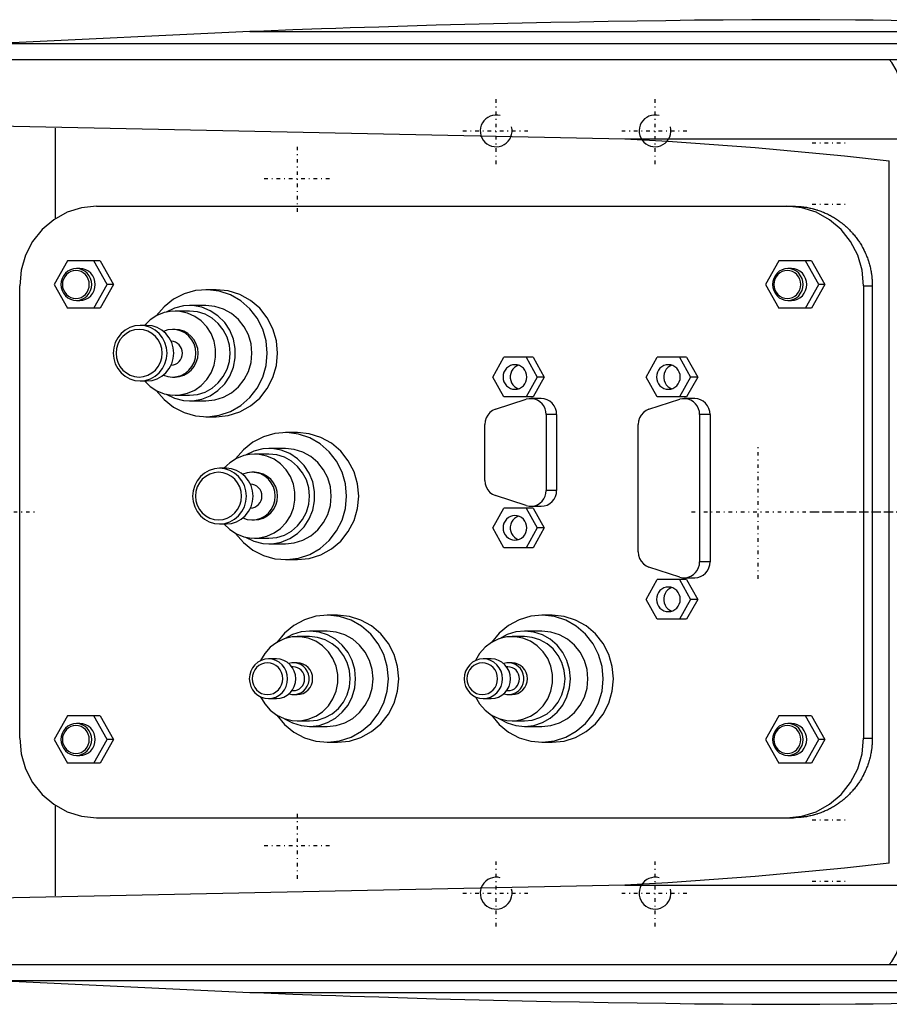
# Model space of a CAD drawing. Extents: x -702 to 139, y -105 to 105.
# Tile 2 of 4: x -560 to -451, y -62 to 62. Entities that reach past the tile are written whole.
import ezdxf

# ---------------------------------------------------------------- set-up
doc = ezdxf.new("R2010")
doc.units = 0
doc.linetypes.add('CENTER', pattern=[1.5, 0.45, -0.5, 0.05, -0.5])
for name, color, linetype in [('AM_0', 7, 'CONTINUOUS'), ('AM_10', 7, 'CONTINUOUS'), ('AM_7', 7, 'CENTER')]:
    doc.layers.add(name, color=color, linetype=linetype)

msp = doc.modelspace()

# ---------------------------------------------------------------- linework, layer by layer
at = {"layer": 'AM_0', "color": 7, "linetype": 'CONTINUOUS'}
for p, q in [((-531.04, 60.5), (-562.76, 59)), ((-531.04, 60.5), (-385.14, 60.5)), ((-562.76, 59), (-352.3, 59)), ((-594.4, 57), (-342.93, 57)), ((-598.5, 49.39), (-483.81, 47)), ((-555.5, 36.95), (-555.5, 48.32)), ((-483.81, 47), (-446.87, 47)), ((-450.5, -44.22), (-450.5, 44.22)), ((-550.34, 38.5), (-462.55, 38.5)), ((-554, 31.65), (-555.67, 28.65)), ((-549.88, 31.65), (-554, 31.65)), ((-548.98, 28.65), (-550.65, 31.65)), ((-549.88, 31.65), (-548.2, 28.65)), ((-464.41, 31.65), (-466.08, 28.65)), ((-460.29, 31.65), (-464.41, 31.65)), ((-459.39, 28.65), (-461.06, 31.65)), ((-460.29, 31.65), (-458.61, 28.65)), ((-552.41, 30.65), (-552.86, 30.65)), ((-462.82, 30.65), (-463.27, 30.65)), ((-555.67, 28.65), (-554, 25.65)), ((-550.65, 25.65), (-548.98, 28.65)), ((-548.2, 28.65), (-549.88, 25.65)), ((-548.2, 28.65), (-548.98, 28.65)), ((-466.08, 28.65), (-464.41, 25.65)), ((-461.06, 25.65), (-459.39, 28.65)), ((-458.61, 28.65), (-460.29, 25.65)), ((-458.61, 28.65), (-459.39, 28.65)), ((-560, -28.5), (-560, 28.5)), ((-535.25, 28), (-536.55, 28)), ((-453.75, 28.5), (-452.64, 28.5)), ((-453.75, 28.5), (-453.75, -28.5)), ((-452.64, 28.5), (-452.64, -28.5)), ((-552.86, 26.65), (-552.41, 26.65)), ((-463.27, 26.65), (-462.82, 26.65)), ((-549.88, 25.65), (-554, 25.65)), ((-538.62, 25.3), (-540.44, 25.3)), ((-536.55, 26), (-538.62, 26)), ((-460.29, 25.65), (-464.41, 25.65)), ((-543.98, 23.5), (-544.84, 23.5)), ((-540.44, 23), (-540.72, 23)), ((-500.43, 17), (-499.03, 19.5)), ((-495.34, 19.5), (-499.03, 19.5)), ((-496.24, 19.5), (-494.85, 17)), ((-495.34, 19.5), (-493.94, 17)), ((-481.11, 17), (-479.71, 19.5)), ((-476.02, 19.5), (-479.71, 19.5)), ((-476.93, 19.5), (-475.53, 17)), ((-476.02, 19.5), (-474.62, 17)), ((-544.84, 16.5), (-543.98, 16.5)), ((-540.72, 17), (-540.44, 17)), ((-499.03, 14.5), (-500.43, 17)), ((-494.85, 17), (-496.24, 14.5)), ((-493.94, 17), (-495.34, 14.5)), ((-493.94, 17), (-494.85, 17)), ((-479.71, 14.5), (-481.11, 17)), ((-475.53, 17), (-476.93, 14.5)), ((-474.62, 17), (-476.02, 14.5)), ((-474.62, 17), (-475.53, 17)), ((-540.44, 14.7), (-538.62, 14.7)), ((-538.62, 14), (-536.55, 14)), ((-500.08, 12.94), (-496.21, 14.19)), ((-495.34, 14.5), (-499.03, 14.5)), ((-494.32, 14.28), (-495.64, 14.28)), ((-480.76, 12.94), (-476.89, 14.19)), ((-476.02, 14.5), (-479.71, 14.5)), ((-475, 14.28), (-476.32, 14.28)), ((-536.55, 12), (-535.25, 12)), ((-493.71, 12.28), (-493.71, 2.72)), ((-492.39, 12.28), (-493.71, 12.28)), ((-492.39, 12.28), (-492.39, 2.72)), ((-474.39, 12.28), (-474.39, -6.28)), ((-473.07, 12.28), (-474.39, 12.28)), ((-473.07, 12.28), (-473.07, -6.28)), ((-525.04, 10), (-526.55, 10)), ((-501.43, 3.97), (-501.43, 11.03)), ((-482.11, -5.03), (-482.11, 11.03)), ((-526.55, 8), (-528.62, 8)), ((-528.62, 7.3), (-530.44, 7.3)), ((-533.98, 5.5), (-534.84, 5.5)), ((-530.44, 5), (-530.72, 5)), ((-492.39, 2.72), (-493.71, 2.72)), ((-496.21, 0.81), (-500.08, 2.06)), ((-500.43, -2), (-499.03, 0.5)), ((-495.34, 0.5), (-499.03, 0.5)), ((-496.24, 0.5), (-494.85, -2)), ((-495.64, 0.72), (-494.32, 0.72)), ((-495.34, 0.5), (-493.94, -2)), ((-530.72, -1), (-530.44, -1)), ((-534.84, -1.5), (-533.98, -1.5)), ((-499.03, -4.5), (-500.43, -2)), ((-494.85, -2), (-496.24, -4.5)), ((-493.94, -2), (-495.34, -4.5)), ((-493.94, -2), (-494.85, -2)), ((-530.44, -3.3), (-528.62, -3.3)), ((-528.62, -4), (-526.55, -4)), ((-495.34, -4.5), (-499.03, -4.5)), ((-526.55, -6), (-525.04, -6)), ((-476.89, -8.19), (-480.76, -6.94)), ((-473.07, -6.28), (-474.39, -6.28)), ((-481.11, -11), (-479.71, -8.5)), ((-476.02, -8.5), (-479.71, -8.5)), ((-476.93, -8.5), (-475.53, -11)), ((-476.32, -8.28), (-475, -8.28)), ((-476.02, -8.5), (-474.62, -11)), ((-479.71, -13.5), (-481.11, -11)), ((-475.53, -11), (-476.93, -13.5)), ((-474.62, -11), (-476.02, -13.5)), ((-474.62, -11), (-475.53, -11)), ((-520, -13), (-521.29, -13)), ((-492.95, -13), (-494.25, -13)), ((-476.02, -13.5), (-479.71, -13.5)), ((-523.49, -15.7), (-525.05, -15.7)), ((-521.29, -15), (-523.49, -15)), ((-496.45, -15.7), (-498, -15.7)), ((-494.25, -15), (-496.45, -15)), ((-527.66, -18.5), (-528.67, -18.5)), ((-500.62, -18.5), (-501.62, -18.5)), ((-525.56, -19.5), (-525.73, -19.5)), ((-525.05, -19), (-525.49, -19)), ((-498.52, -19.5), (-498.68, -19.5)), ((-498, -19), (-498.44, -19)), ((-528.67, -23.5), (-527.66, -23.5)), ((-525.73, -22.5), (-525.56, -22.5)), ((-525.49, -23), (-525.05, -23)), ((-501.62, -23.5), (-500.62, -23.5)), ((-498.68, -22.5), (-498.52, -22.5)), ((-498.44, -23), (-498, -23)), ((-554, -25.65), (-555.67, -28.65)), ((-549.88, -25.65), (-554, -25.65)), ((-548.98, -28.65), (-550.65, -25.65)), ((-549.88, -25.65), (-548.2, -28.65)), ((-464.41, -25.65), (-466.08, -28.65)), ((-460.29, -25.65), (-464.41, -25.65)), ((-459.39, -28.65), (-461.06, -25.65)), ((-460.29, -25.65), (-458.61, -28.65)), ((-552.41, -26.65), (-552.86, -26.65)), ((-525.05, -26.3), (-523.49, -26.3)), ((-523.49, -27), (-521.29, -27)), ((-498, -26.3), (-496.45, -26.3)), ((-496.45, -27), (-494.25, -27)), ((-462.82, -26.65), (-463.27, -26.65)), ((-453.75, -28.5), (-452.64, -28.5)), ((-555.67, -28.65), (-554, -31.65)), ((-550.65, -31.65), (-548.98, -28.65)), ((-548.2, -28.65), (-549.88, -31.65)), ((-548.2, -28.65), (-548.98, -28.65)), ((-521.29, -29), (-520, -29)), ((-494.25, -29), (-492.95, -29)), ((-466.08, -28.65), (-464.41, -31.65)), ((-461.06, -31.65), (-459.39, -28.65)), ((-458.61, -28.65), (-460.29, -31.65)), ((-458.61, -28.65), (-459.39, -28.65)), ((-552.86, -30.65), (-552.41, -30.65)), ((-463.27, -30.65), (-462.82, -30.65)), ((-549.88, -31.65), (-554, -31.65)), ((-460.29, -31.65), (-464.41, -31.65)), ((-555.5, -48.32), (-555.5, -36.95)), ((-550.34, -38.5), (-462.55, -38.5)), ((-483.81, -47), (-598.5, -49.39)), ((-483.81, -47), (-446.87, -47)), ((-594.4, -57), (-342.93, -57)), ((-562.76, -59), (-352.3, -59)), ((-562.76, -59), (-531.04, -60.5)), ((-531.04, -60.5), (-385.14, -60.5))]:
    msp.add_line(p, q, dxfattribs=at)
for points in [[(-550.34, 38.5), (-552.23, 38.31), (-554.04, 37.74), (-555.71, 36.81), (-557.17, 35.57), (-558.37, 34.06), (-559.26, 32.33), (-559.81, 30.45), (-560, 28.5)], [(-453.75, 28.5), (-453.93, 30.45), (-454.48, 32.33), (-455.38, 34.06), (-456.58, 35.57), (-458.04, 36.81), (-459.71, 37.74), (-461.52, 38.31), (-463.41, 38.5)], [(-552.41, 26.65), (-552.03, 26.69), (-551.67, 26.8), (-551.34, 26.99), (-551.04, 27.24), (-550.8, 27.54), (-550.63, 27.88), (-550.52, 28.26), (-550.48, 28.65), (-550.52, 29.04), (-550.63, 29.42), (-550.8, 29.76), (-551.04, 30.06), (-551.34, 30.31), (-551.67, 30.5), (-552.03, 30.61), (-552.41, 30.65)], [(-462.82, 26.65), (-462.44, 26.69), (-462.08, 26.8), (-461.75, 26.99), (-461.45, 27.24), (-461.21, 27.54), (-461.04, 27.88), (-460.93, 28.26), (-460.89, 28.65), (-460.93, 29.04), (-461.04, 29.42), (-461.21, 29.76), (-461.45, 30.06), (-461.75, 30.31), (-462.08, 30.5), (-462.44, 30.61), (-462.82, 30.65)], [(-542.81, 15.3), (-541.82, 14.15), (-540.64, 13.21), (-539.3, 12.52), (-537.86, 12.12), (-536.37, 12), (-534.89, 12.19), (-533.47, 12.66), (-532.17, 13.41), (-531.02, 14.41), (-530.09, 15.61), (-529.4, 16.98), (-528.97, 18.46), (-528.83, 20), (-528.97, 21.54), (-529.4, 23.02), (-530.09, 24.39), (-531.02, 25.59), (-532.17, 26.59), (-533.47, 27.34), (-534.89, 27.81), (-536.37, 28), (-537.86, 27.88), (-539.3, 27.48), (-540.64, 26.79), (-541.82, 25.85), (-542.81, 24.7)], [(-535.25, 12), (-533.74, 12.15), (-532.29, 12.61), (-530.95, 13.35), (-529.78, 14.34), (-528.82, 15.56), (-528.11, 16.94), (-527.67, 18.44), (-527.52, 20), (-527.67, 21.56), (-528.11, 23.06), (-528.82, 24.44), (-529.78, 25.66), (-530.95, 26.65), (-532.29, 27.39), (-533.74, 27.85), (-535.25, 28)], [(-544.28, 16.5), (-543.56, 15.8), (-542.72, 15.26), (-541.79, 14.89), (-540.82, 14.71), (-539.83, 14.74), (-538.86, 14.96), (-537.95, 15.36), (-537.14, 15.94), (-536.45, 16.68), (-535.9, 17.53), (-535.53, 18.48), (-535.34, 19.49), (-535.34, 20.51), (-535.53, 21.52), (-535.9, 22.47), (-536.45, 23.32), (-537.14, 24.06), (-537.95, 24.64), (-538.86, 25.04), (-539.83, 25.26), (-540.82, 25.29), (-541.79, 25.11), (-542.72, 24.74), (-543.56, 24.2), (-544.28, 23.5)], [(-541.57, 14.83), (-540.51, 14.33), (-539.39, 14.05), (-538.23, 14.01), (-537.08, 14.22), (-536, 14.65), (-535.03, 15.29), (-534.19, 16.13), (-533.54, 17.12), (-533.09, 18.22), (-532.86, 19.4), (-532.86, 20.6), (-533.09, 21.78), (-533.54, 22.88), (-534.19, 23.87), (-535.03, 24.71), (-536, 25.35), (-537.08, 25.78), (-538.23, 25.99), (-539.39, 25.95), (-540.51, 25.67), (-541.57, 25.17)], [(-538.62, 14.7), (-537.62, 14.8), (-536.66, 15.1), (-535.78, 15.59), (-535, 16.25), (-534.37, 17.06), (-533.89, 17.97), (-533.6, 18.97), (-533.5, 20), (-533.6, 21.03), (-533.89, 22.03), (-534.37, 22.94), (-535, 23.75), (-535.78, 24.41), (-536.66, 24.9), (-537.62, 25.2), (-538.62, 25.3)], [(-536.55, 14), (-535.42, 14.12), (-534.34, 14.46), (-533.33, 15.01), (-532.45, 15.76), (-531.73, 16.67), (-531.2, 17.7), (-530.87, 18.83), (-530.76, 20), (-530.87, 21.17), (-531.2, 22.3), (-531.73, 23.33), (-532.45, 24.24), (-533.33, 24.99), (-534.34, 25.54), (-535.42, 25.88), (-536.55, 26)], [(-543.98, 16.5), (-543.32, 16.57), (-542.69, 16.77), (-542.1, 17.09), (-541.59, 17.53), (-541.17, 18.06), (-540.86, 18.66), (-540.67, 19.32), (-540.6, 20), (-540.67, 20.68), (-540.86, 21.34), (-541.17, 21.94), (-541.59, 22.47), (-542.1, 22.91), (-542.69, 23.23), (-543.32, 23.43), (-543.98, 23.5)], [(-541.89, 17.25), (-541.34, 17.07), (-540.77, 17), (-540.2, 17.05), (-539.65, 17.21), (-539.14, 17.49), (-538.69, 17.86), (-538.32, 18.32), (-538.05, 18.84), (-537.88, 19.41), (-537.82, 20), (-537.88, 20.59), (-538.05, 21.16), (-538.32, 21.68), (-538.69, 22.14), (-539.14, 22.51), (-539.65, 22.79), (-540.2, 22.95), (-540.77, 23), (-541.34, 22.93), (-541.89, 22.75)], [(-540.44, 17), (-539.87, 17.06), (-539.33, 17.23), (-538.83, 17.51), (-538.39, 17.88), (-538.03, 18.33), (-537.76, 18.85), (-537.59, 19.41), (-537.54, 20), (-537.59, 20.59), (-537.76, 21.15), (-538.03, 21.67), (-538.39, 22.12), (-538.83, 22.49), (-539.33, 22.77), (-539.87, 22.94), (-540.44, 23)], [(-540.93, 18.5), (-540.65, 18.53), (-540.38, 18.62), (-540.13, 18.76), (-539.92, 18.95), (-539.74, 19.18), (-539.61, 19.43), (-539.53, 19.71), (-539.5, 20), (-539.53, 20.29), (-539.61, 20.57), (-539.74, 20.82), (-539.92, 21.05), (-540.13, 21.24), (-540.38, 21.38), (-540.65, 21.47), (-540.93, 21.5)], [(-497.18, 18.48), (-497.45, 18.36), (-497.69, 18.19), (-497.9, 17.98), (-498.06, 17.72), (-498.17, 17.45), (-498.22, 17.15), (-498.22, 16.85), (-498.17, 16.55), (-498.06, 16.28), (-497.9, 16.02), (-497.69, 15.81), (-497.45, 15.64), (-497.18, 15.52)], [(-477.87, 18.48), (-478.13, 18.36), (-478.37, 18.19), (-478.58, 17.98), (-478.74, 17.72), (-478.85, 17.45), (-478.9, 17.15), (-478.9, 16.85), (-478.85, 16.55), (-478.74, 16.28), (-478.58, 16.02), (-478.37, 15.81), (-478.13, 15.64), (-477.87, 15.52)], [(-493.71, 12.28), (-493.74, 12.65), (-493.84, 13.01), (-494, 13.35), (-494.22, 13.64), (-494.49, 13.89), (-494.8, 14.08), (-495.14, 14.21), (-495.5, 14.27), (-495.86, 14.27), (-496.21, 14.19)], [(-492.39, 12.28), (-492.42, 12.67), (-492.53, 13.04), (-492.71, 13.39), (-492.95, 13.69), (-493.24, 13.94), (-493.58, 14.13), (-493.94, 14.24), (-494.32, 14.28)], [(-474.39, 12.28), (-474.42, 12.65), (-474.52, 13.01), (-474.68, 13.35), (-474.9, 13.64), (-475.17, 13.89), (-475.48, 14.08), (-475.82, 14.21), (-476.18, 14.27), (-476.54, 14.27), (-476.89, 14.19)], [(-473.07, 12.28), (-473.1, 12.67), (-473.21, 13.04), (-473.39, 13.39), (-473.63, 13.69), (-473.93, 13.94), (-474.26, 14.13), (-474.62, 14.24), (-475, 14.28)], [(-500.08, 12.94), (-500.45, 12.77), (-500.78, 12.53), (-501.06, 12.21), (-501.26, 11.85), (-501.39, 11.45), (-501.43, 11.03)], [(-480.76, 12.94), (-481.13, 12.77), (-481.46, 12.53), (-481.74, 12.21), (-481.94, 11.85), (-482.07, 11.45), (-482.11, 11.03)], [(-532.81, -2.7), (-531.82, -3.85), (-530.64, -4.79), (-529.3, -5.48), (-527.86, -5.88), (-526.37, -6), (-524.89, -5.81), (-523.47, -5.34), (-522.17, -4.59), (-521.02, -3.59), (-520.09, -2.39), (-519.4, -1.02), (-518.97, 0.46), (-518.83, 2), (-518.97, 3.54), (-519.4, 5.02), (-520.09, 6.39), (-521.02, 7.59), (-522.17, 8.59), (-523.47, 9.34), (-524.89, 9.81), (-526.37, 10), (-527.86, 9.88), (-529.3, 9.48), (-530.64, 8.79), (-531.82, 7.85), (-532.81, 6.7)], [(-525.04, -6), (-523.53, -5.85), (-522.08, -5.39), (-520.75, -4.65), (-519.58, -3.66), (-518.62, -2.44), (-517.9, -1.06), (-517.46, 0.44), (-517.31, 2), (-517.46, 3.56), (-517.9, 5.06), (-518.62, 6.44), (-519.58, 7.66), (-520.75, 8.65), (-522.08, 9.39), (-523.53, 9.85), (-525.04, 10)], [(-531.57, -3.17), (-530.51, -3.67), (-529.39, -3.95), (-528.23, -3.99), (-527.08, -3.78), (-526, -3.35), (-525.03, -2.71), (-524.19, -1.87), (-523.54, -0.88), (-523.09, 0.22), (-522.86, 1.4), (-522.86, 2.6), (-523.09, 3.78), (-523.54, 4.88), (-524.19, 5.87), (-525.03, 6.71), (-526, 7.35), (-527.08, 7.78), (-528.23, 7.99), (-529.39, 7.95), (-530.51, 7.67), (-531.57, 7.17)], [(-526.55, -4), (-525.42, -3.88), (-524.34, -3.54), (-523.33, -2.99), (-522.45, -2.24), (-521.73, -1.33), (-521.2, -0.3), (-520.87, 0.83), (-520.76, 2), (-520.87, 3.17), (-521.2, 4.3), (-521.73, 5.33), (-522.45, 6.24), (-523.33, 6.99), (-524.34, 7.54), (-525.42, 7.88), (-526.55, 8)], [(-534.28, -1.5), (-533.56, -2.2), (-532.72, -2.74), (-531.79, -3.11), (-530.82, -3.29), (-529.83, -3.26), (-528.86, -3.04), (-527.95, -2.64), (-527.14, -2.06), (-526.45, -1.32), (-525.9, -0.47), (-525.53, 0.48), (-525.34, 1.49), (-525.34, 2.51), (-525.53, 3.52), (-525.9, 4.47), (-526.45, 5.32), (-527.14, 6.06), (-527.95, 6.64), (-528.86, 7.04), (-529.83, 7.26), (-530.82, 7.29), (-531.79, 7.11), (-532.72, 6.74), (-533.56, 6.2), (-534.28, 5.5)], [(-528.62, -3.3), (-527.62, -3.2), (-526.66, -2.9), (-525.78, -2.41), (-525, -1.75), (-524.37, -0.94), (-523.89, -0.03), (-523.6, 0.97), (-523.5, 2), (-523.6, 3.03), (-523.89, 4.03), (-524.37, 4.94), (-525, 5.75), (-525.78, 6.41), (-526.66, 6.9), (-527.62, 7.2), (-528.62, 7.3)], [(-533.98, -1.5), (-533.32, -1.43), (-532.69, -1.23), (-532.1, -0.91), (-531.59, -0.47), (-531.17, 0.06), (-530.86, 0.66), (-530.67, 1.32), (-530.6, 2), (-530.67, 2.68), (-530.86, 3.34), (-531.17, 3.94), (-531.59, 4.47), (-532.1, 4.91), (-532.69, 5.23), (-533.32, 5.43), (-533.98, 5.5)], [(-531.89, -0.75), (-531.34, -0.93), (-530.77, -1), (-530.2, -0.95), (-529.65, -0.79), (-529.14, -0.51), (-528.69, -0.14), (-528.32, 0.32), (-528.05, 0.84), (-527.88, 1.41), (-527.82, 2), (-527.88, 2.59), (-528.05, 3.16), (-528.32, 3.68), (-528.69, 4.14), (-529.14, 4.51), (-529.65, 4.79), (-530.2, 4.95), (-530.77, 5), (-531.34, 4.93), (-531.89, 4.75)], [(-530.44, -1), (-529.87, -0.94), (-529.33, -0.77), (-528.83, -0.49), (-528.39, -0.12), (-528.03, 0.33), (-527.76, 0.85), (-527.59, 1.41), (-527.54, 2), (-527.59, 2.59), (-527.76, 3.15), (-528.03, 3.67), (-528.39, 4.12), (-528.83, 4.49), (-529.33, 4.77), (-529.87, 4.94), (-530.44, 5)], [(-501.43, 3.97), (-501.39, 3.55), (-501.26, 3.15), (-501.06, 2.79), (-500.78, 2.47), (-500.45, 2.23), (-500.08, 2.06)], [(-530.93, 0.5), (-530.65, 0.53), (-530.38, 0.62), (-530.13, 0.76), (-529.92, 0.95), (-529.74, 1.18), (-529.61, 1.43), (-529.53, 1.71), (-529.5, 2), (-529.53, 2.29), (-529.61, 2.57), (-529.74, 2.82), (-529.92, 3.05), (-530.13, 3.24), (-530.38, 3.38), (-530.65, 3.47), (-530.93, 3.5)], [(-496.21, 0.81), (-495.86, 0.73), (-495.5, 0.73), (-495.14, 0.79), (-494.8, 0.92), (-494.49, 1.11), (-494.22, 1.36), (-494, 1.65), (-493.84, 1.99), (-493.74, 2.35), (-493.71, 2.72)], [(-494.32, 0.72), (-493.94, 0.76), (-493.58, 0.87), (-493.24, 1.06), (-492.95, 1.31), (-492.71, 1.61), (-492.53, 1.96), (-492.42, 2.33), (-492.39, 2.72)], [(-497.18, -0.52), (-497.45, -0.64), (-497.69, -0.81), (-497.9, -1.02), (-498.06, -1.28), (-498.17, -1.55), (-498.22, -1.85), (-498.22, -2.15), (-498.17, -2.45), (-498.06, -2.72), (-497.9, -2.98), (-497.69, -3.19), (-497.45, -3.36), (-497.18, -3.48)], [(-482.11, -5.03), (-482.07, -5.45), (-481.94, -5.85), (-481.74, -6.21), (-481.46, -6.53), (-481.13, -6.77), (-480.76, -6.94)], [(-476.89, -8.19), (-476.54, -8.27), (-476.18, -8.27), (-475.82, -8.21), (-475.48, -8.08), (-475.17, -7.89), (-474.9, -7.64), (-474.68, -7.35), (-474.52, -7.01), (-474.42, -6.65), (-474.39, -6.28)], [(-475, -8.28), (-474.62, -8.24), (-474.26, -8.13), (-473.93, -7.94), (-473.63, -7.69), (-473.39, -7.39), (-473.21, -7.04), (-473.1, -6.67), (-473.07, -6.28)], [(-477.87, -9.52), (-478.13, -9.64), (-478.37, -9.81), (-478.58, -10.02), (-478.74, -10.28), (-478.85, -10.55), (-478.9, -10.85), (-478.9, -11.15), (-478.85, -11.45), (-478.74, -11.72), (-478.58, -11.98), (-478.37, -12.19), (-478.13, -12.36), (-477.87, -12.48)], [(-527.63, -25.57), (-526.66, -26.76), (-525.48, -27.72), (-524.14, -28.44), (-522.7, -28.87), (-521.2, -29), (-519.71, -28.83), (-518.27, -28.36), (-516.95, -27.62), (-515.8, -26.62), (-514.85, -25.41), (-514.15, -24.04), (-513.71, -22.55), (-513.57, -21), (-513.71, -19.45), (-514.15, -17.96), (-514.85, -16.59), (-515.8, -15.38), (-516.95, -14.38), (-518.27, -13.64), (-519.71, -13.17), (-521.2, -13), (-522.7, -13.13), (-524.14, -13.56), (-525.48, -14.28), (-526.66, -15.24), (-527.63, -16.43)], [(-520, -29), (-518.49, -28.85), (-517.04, -28.39), (-515.71, -27.65), (-514.54, -26.66), (-513.57, -25.44), (-512.86, -24.06), (-512.42, -22.56), (-512.27, -21), (-512.42, -19.44), (-512.86, -17.94), (-513.57, -16.56), (-514.54, -15.34), (-515.71, -14.35), (-517.04, -13.61), (-518.49, -13.15), (-520, -13)], [(-500.59, -25.57), (-499.61, -26.76), (-498.43, -27.72), (-497.1, -28.44), (-495.65, -28.87), (-494.16, -29), (-492.66, -28.83), (-491.23, -28.36), (-489.91, -27.62), (-488.75, -26.62), (-487.8, -25.41), (-487.1, -24.04), (-486.67, -22.55), (-486.52, -21), (-486.67, -19.45), (-487.1, -17.96), (-487.8, -16.59), (-488.75, -15.38), (-489.91, -14.38), (-491.23, -13.64), (-492.66, -13.17), (-494.16, -13), (-495.65, -13.13), (-497.1, -13.56), (-498.43, -14.28), (-499.61, -15.24), (-500.59, -16.43)], [(-492.95, -29), (-491.45, -28.85), (-490, -28.39), (-488.66, -27.65), (-487.49, -26.66), (-486.53, -25.44), (-485.81, -24.06), (-485.38, -22.56), (-485.23, -21), (-485.38, -19.44), (-485.81, -17.94), (-486.53, -16.56), (-487.49, -15.34), (-488.66, -14.35), (-490, -13.61), (-491.45, -13.15), (-492.95, -13)], [(-529.67, -23.28), (-529.14, -24.18), (-528.45, -24.96), (-527.62, -25.58), (-526.69, -26.02), (-525.7, -26.26), (-524.68, -26.29), (-523.67, -26.11), (-522.72, -25.72), (-521.86, -25.15), (-521.13, -24.41), (-520.55, -23.54), (-520.16, -22.57), (-519.95, -21.53), (-519.95, -20.47), (-520.16, -19.43), (-520.55, -18.46), (-521.13, -17.59), (-521.86, -16.85), (-522.72, -16.28), (-523.67, -15.89), (-524.68, -15.71), (-525.7, -15.74), (-526.69, -15.98), (-527.62, -16.42), (-528.45, -17.04), (-529.14, -17.82), (-529.67, -18.72)], [(-526.65, -26.03), (-525.64, -26.57), (-524.56, -26.9), (-523.44, -27), (-522.31, -26.87), (-521.24, -26.53), (-520.24, -25.97), (-519.38, -25.22), (-518.66, -24.31), (-518.13, -23.28), (-517.81, -22.16), (-517.7, -21), (-517.81, -19.84), (-518.13, -18.72), (-518.66, -17.69), (-519.38, -16.78), (-520.24, -16.03), (-521.24, -15.47), (-522.31, -15.13), (-523.44, -15), (-524.56, -15.1), (-525.64, -15.43), (-526.65, -15.97)], [(-523.49, -26.3), (-522.5, -26.2), (-521.53, -25.9), (-520.65, -25.41), (-519.87, -24.75), (-519.24, -23.94), (-518.76, -23.03), (-518.47, -22.03), (-518.37, -21), (-518.47, -19.97), (-518.76, -18.97), (-519.24, -18.06), (-519.87, -17.25), (-520.65, -16.59), (-521.53, -16.1), (-522.5, -15.8), (-523.49, -15.7)], [(-521.29, -27), (-520.16, -26.88), (-519.08, -26.54), (-518.07, -25.99), (-517.2, -25.24), (-516.48, -24.33), (-515.94, -23.3), (-515.61, -22.17), (-515.5, -21), (-515.61, -19.83), (-515.94, -18.7), (-516.48, -17.67), (-517.2, -16.76), (-518.07, -16.01), (-519.08, -15.46), (-520.16, -15.12), (-521.29, -15)], [(-502.62, -23.28), (-502.1, -24.18), (-501.4, -24.96), (-500.58, -25.58), (-499.65, -26.02), (-498.65, -26.26), (-497.63, -26.29), (-496.63, -26.11), (-495.67, -25.72), (-494.82, -25.15), (-494.08, -24.41), (-493.51, -23.54), (-493.11, -22.57), (-492.91, -21.53), (-492.91, -20.47), (-493.11, -19.43), (-493.51, -18.46), (-494.08, -17.59), (-494.82, -16.85), (-495.67, -16.28), (-496.63, -15.89), (-497.63, -15.71), (-498.65, -15.74), (-499.65, -15.98), (-500.58, -16.42), (-501.4, -17.04), (-502.1, -17.82), (-502.62, -18.72)], [(-499.6, -26.03), (-498.6, -26.57), (-497.51, -26.9), (-496.39, -27), (-495.27, -26.87), (-494.19, -26.53), (-493.2, -25.97), (-492.33, -25.22), (-491.62, -24.31), (-491.09, -23.28), (-490.76, -22.16), (-490.65, -21), (-490.76, -19.84), (-491.09, -18.72), (-491.62, -17.69), (-492.33, -16.78), (-493.2, -16.03), (-494.19, -15.47), (-495.27, -15.13), (-496.39, -15), (-497.51, -15.1), (-498.6, -15.43), (-499.6, -15.97)], [(-496.45, -26.3), (-495.45, -26.2), (-494.49, -25.9), (-493.6, -25.41), (-492.83, -24.75), (-492.19, -23.94), (-491.72, -23.03), (-491.43, -22.03), (-491.33, -21), (-491.43, -19.97), (-491.72, -18.97), (-492.19, -18.06), (-492.83, -17.25), (-493.6, -16.59), (-494.49, -16.1), (-495.45, -15.8), (-496.45, -15.7)], [(-494.25, -27), (-493.12, -26.88), (-492.03, -26.54), (-491.03, -25.99), (-490.15, -25.24), (-489.43, -24.33), (-488.89, -23.3), (-488.56, -22.17), (-488.45, -21), (-488.56, -19.83), (-488.89, -18.7), (-489.43, -17.67), (-490.15, -16.76), (-491.03, -16.01), (-492.03, -15.46), (-493.12, -15.12), (-494.25, -15)], [(-527.66, -23.5), (-527.19, -23.45), (-526.74, -23.31), (-526.32, -23.08), (-525.95, -22.77), (-525.65, -22.39), (-525.43, -21.96), (-525.29, -21.49), (-525.25, -21), (-525.29, -20.51), (-525.43, -20.04), (-525.65, -19.61), (-525.95, -19.23), (-526.32, -18.92), (-526.74, -18.69), (-527.19, -18.55), (-527.66, -18.5)], [(-500.62, -23.5), (-500.14, -23.45), (-499.69, -23.31), (-499.27, -23.08), (-498.91, -22.77), (-498.61, -22.39), (-498.38, -21.96), (-498.25, -21.49), (-498.2, -21), (-498.25, -20.51), (-498.38, -20.04), (-498.61, -19.61), (-498.91, -19.23), (-499.27, -18.92), (-499.69, -18.69), (-500.14, -18.55), (-500.62, -18.5)], [(-526.09, -22.9), (-525.72, -22.99), (-525.33, -22.99), (-524.96, -22.92), (-524.6, -22.78), (-524.28, -22.56), (-524, -22.28), (-523.79, -21.95), (-523.64, -21.59), (-523.56, -21.2), (-523.56, -20.8), (-523.64, -20.41), (-523.79, -20.05), (-524, -19.72), (-524.28, -19.44), (-524.6, -19.22), (-524.96, -19.08), (-525.33, -19.01), (-525.72, -19.01), (-526.09, -19.1)], [(-525.56, -22.5), (-525.28, -22.47), (-525.01, -22.39), (-524.76, -22.25), (-524.54, -22.06), (-524.36, -21.83), (-524.23, -21.57), (-524.14, -21.29), (-524.12, -21), (-524.14, -20.71), (-524.23, -20.43), (-524.36, -20.17), (-524.54, -19.94), (-524.76, -19.75), (-525.01, -19.61), (-525.28, -19.53), (-525.56, -19.5)], [(-525.05, -23), (-524.67, -22.96), (-524.31, -22.85), (-523.97, -22.66), (-523.68, -22.41), (-523.44, -22.11), (-523.26, -21.77), (-523.15, -21.39), (-523.12, -21), (-523.15, -20.61), (-523.26, -20.23), (-523.44, -19.89), (-523.68, -19.59), (-523.97, -19.34), (-524.31, -19.15), (-524.67, -19.04), (-525.05, -19)], [(-499.05, -22.9), (-498.67, -22.99), (-498.29, -22.99), (-497.91, -22.92), (-497.55, -22.78), (-497.23, -22.56), (-496.96, -22.28), (-496.74, -21.95), (-496.59, -21.59), (-496.52, -21.2), (-496.52, -20.8), (-496.59, -20.41), (-496.74, -20.05), (-496.96, -19.72), (-497.23, -19.44), (-497.55, -19.22), (-497.91, -19.08), (-498.29, -19.01), (-498.67, -19.01), (-499.05, -19.1)], [(-498.52, -22.5), (-498.24, -22.47), (-497.96, -22.39), (-497.71, -22.25), (-497.49, -22.06), (-497.31, -21.83), (-497.18, -21.57), (-497.1, -21.29), (-497.07, -21), (-497.1, -20.71), (-497.18, -20.43), (-497.31, -20.17), (-497.49, -19.94), (-497.71, -19.75), (-497.96, -19.61), (-498.24, -19.53), (-498.52, -19.5)], [(-498, -23), (-497.62, -22.96), (-497.26, -22.85), (-496.93, -22.66), (-496.64, -22.41), (-496.39, -22.11), (-496.22, -21.77), (-496.11, -21.39), (-496.07, -21), (-496.11, -20.61), (-496.22, -20.23), (-496.39, -19.89), (-496.64, -19.59), (-496.93, -19.34), (-497.26, -19.15), (-497.62, -19.04), (-498, -19)], [(-552.41, -30.65), (-552.03, -30.61), (-551.67, -30.5), (-551.34, -30.31), (-551.04, -30.06), (-550.8, -29.76), (-550.63, -29.42), (-550.52, -29.04), (-550.48, -28.65), (-550.52, -28.26), (-550.63, -27.88), (-550.8, -27.54), (-551.04, -27.24), (-551.34, -26.99), (-551.67, -26.8), (-552.03, -26.69), (-552.41, -26.65)], [(-462.82, -30.65), (-462.44, -30.61), (-462.08, -30.5), (-461.75, -30.31), (-461.45, -30.06), (-461.21, -29.76), (-461.04, -29.42), (-460.93, -29.04), (-460.89, -28.65), (-460.93, -28.26), (-461.04, -27.88), (-461.21, -27.54), (-461.45, -27.24), (-461.75, -26.99), (-462.08, -26.8), (-462.44, -26.69), (-462.82, -26.65)], [(-560, -28.5), (-559.81, -30.45), (-559.26, -32.33), (-558.37, -34.06), (-557.17, -35.57), (-555.71, -36.81), (-554.04, -37.74), (-552.23, -38.31), (-550.34, -38.5)], [(-463.41, -38.5), (-461.52, -38.31), (-459.71, -37.74), (-458.04, -36.81), (-456.58, -35.57), (-455.38, -34.06), (-454.48, -32.33), (-453.93, -30.45), (-453.75, -28.5)]]:
    msp.add_lwpolyline(points, dxfattribs=at)
for points in [[(-552.86, 30.65), (-553.24, 30.61), (-553.6, 30.5), (-553.94, 30.31), (-554.23, 30.06), (-554.47, 29.76), (-554.65, 29.42), (-554.76, 29.04), (-554.8, 28.65), (-554.76, 28.26), (-554.65, 27.88), (-554.47, 27.54), (-554.23, 27.24), (-553.94, 26.99), (-553.6, 26.8), (-553.24, 26.69), (-552.86, 26.65), (-552.49, 26.69), (-552.12, 26.8), (-551.79, 26.99), (-551.5, 27.24), (-551.26, 27.54), (-551.08, 27.88), (-550.97, 28.26), (-550.93, 28.65), (-550.97, 29.04), (-551.08, 29.42), (-551.26, 29.76), (-551.5, 30.06), (-551.79, 30.31), (-552.12, 30.5), (-552.49, 30.61)], [(-552.93, 26.9), (-552.6, 26.93), (-552.28, 27.03), (-551.99, 27.19), (-551.73, 27.41), (-551.52, 27.68), (-551.37, 27.98), (-551.27, 28.31), (-551.24, 28.65), (-551.27, 28.99), (-551.37, 29.32), (-551.52, 29.62), (-551.73, 29.89), (-551.99, 30.11), (-552.28, 30.27), (-552.6, 30.37), (-552.93, 30.4), (-553.26, 30.37), (-553.58, 30.27), (-553.87, 30.11), (-554.12, 29.89), (-554.33, 29.62), (-554.49, 29.32), (-554.59, 28.99), (-554.62, 28.65), (-554.59, 28.31), (-554.49, 27.98), (-554.33, 27.68), (-554.12, 27.41), (-553.87, 27.19), (-553.58, 27.03), (-553.26, 26.93)], [(-463.27, 30.65), (-463.65, 30.61), (-464.01, 30.5), (-464.35, 30.31), (-464.64, 30.06), (-464.88, 29.76), (-465.06, 29.42), (-465.17, 29.04), (-465.21, 28.65), (-465.17, 28.26), (-465.06, 27.88), (-464.88, 27.54), (-464.64, 27.24), (-464.35, 26.99), (-464.01, 26.8), (-463.65, 26.69), (-463.27, 26.65), (-462.9, 26.69), (-462.53, 26.8), (-462.2, 26.99), (-461.91, 27.24), (-461.67, 27.54), (-461.49, 27.88), (-461.38, 28.26), (-461.34, 28.65), (-461.38, 29.04), (-461.49, 29.42), (-461.67, 29.76), (-461.91, 30.06), (-462.2, 30.31), (-462.53, 30.5), (-462.9, 30.61)], [(-463.34, 26.9), (-463.01, 26.93), (-462.69, 27.03), (-462.4, 27.19), (-462.14, 27.41), (-461.93, 27.68), (-461.78, 27.98), (-461.68, 28.31), (-461.65, 28.65), (-461.68, 28.99), (-461.78, 29.32), (-461.93, 29.62), (-462.14, 29.89), (-462.4, 30.11), (-462.69, 30.27), (-463.01, 30.37), (-463.34, 30.4), (-463.67, 30.37), (-463.99, 30.27), (-464.28, 30.11), (-464.53, 29.89), (-464.74, 29.62), (-464.9, 29.32), (-465, 28.99), (-465.03, 28.65), (-465, 28.31), (-464.9, 27.98), (-464.74, 27.68), (-464.53, 27.41), (-464.28, 27.19), (-463.99, 27.03), (-463.67, 26.93)], [(-544.84, 23.5), (-545.49, 23.43), (-546.13, 23.23), (-546.71, 22.91), (-547.23, 22.47), (-547.65, 21.94), (-547.96, 21.34), (-548.15, 20.68), (-548.22, 20), (-548.15, 19.32), (-547.96, 18.66), (-547.65, 18.06), (-547.23, 17.53), (-546.71, 17.09), (-546.13, 16.77), (-545.49, 16.57), (-544.84, 16.5), (-544.18, 16.57), (-543.54, 16.77), (-542.96, 17.09), (-542.44, 17.53), (-542.02, 18.06), (-541.71, 18.66), (-541.52, 19.32), (-541.45, 20), (-541.52, 20.68), (-541.71, 21.34), (-542.02, 21.94), (-542.44, 22.47), (-542.96, 22.91), (-543.54, 23.23), (-544.18, 23.43)], [(-544.96, 17), (-544.4, 17.06), (-543.86, 17.23), (-543.35, 17.51), (-542.92, 17.88), (-542.56, 18.33), (-542.29, 18.85), (-542.12, 19.41), (-542.07, 20), (-542.12, 20.59), (-542.29, 21.15), (-542.56, 21.67), (-542.92, 22.12), (-543.35, 22.49), (-543.86, 22.77), (-544.4, 22.94), (-544.96, 23), (-545.53, 22.94), (-546.07, 22.77), (-546.57, 22.49), (-547.01, 22.12), (-547.37, 21.67), (-547.64, 21.15), (-547.81, 20.59), (-547.86, 20), (-547.81, 19.41), (-547.64, 18.85), (-547.37, 18.33), (-547.01, 17.88), (-546.57, 17.51), (-546.07, 17.23), (-545.53, 17.06)], [(-497.64, 18.55), (-497.93, 18.52), (-498.21, 18.43), (-498.47, 18.29), (-498.7, 18.1), (-498.88, 17.86), (-499.02, 17.59), (-499.11, 17.3), (-499.13, 17), (-499.11, 16.7), (-499.02, 16.41), (-498.88, 16.14), (-498.7, 15.9), (-498.47, 15.71), (-498.21, 15.57), (-497.93, 15.48), (-497.64, 15.45), (-497.35, 15.48), (-497.06, 15.57), (-496.81, 15.71), (-496.58, 15.9), (-496.39, 16.14), (-496.25, 16.41), (-496.17, 16.7), (-496.14, 17), (-496.17, 17.3), (-496.25, 17.59), (-496.39, 17.86), (-496.58, 18.1), (-496.81, 18.29), (-497.06, 18.43), (-497.35, 18.52)], [(-478.32, 18.55), (-478.61, 18.52), (-478.89, 18.43), (-479.15, 18.29), (-479.38, 18.1), (-479.56, 17.86), (-479.7, 17.59), (-479.79, 17.3), (-479.82, 17), (-479.79, 16.7), (-479.7, 16.41), (-479.56, 16.14), (-479.38, 15.9), (-479.15, 15.71), (-478.89, 15.57), (-478.61, 15.48), (-478.32, 15.45), (-478.03, 15.48), (-477.75, 15.57), (-477.49, 15.71), (-477.26, 15.9), (-477.07, 16.14), (-476.94, 16.41), (-476.85, 16.7), (-476.82, 17), (-476.85, 17.3), (-476.94, 17.59), (-477.07, 17.86), (-477.26, 18.1), (-477.49, 18.29), (-477.75, 18.43), (-478.03, 18.52)], [(-534.84, 5.5), (-535.49, 5.43), (-536.13, 5.23), (-536.71, 4.91), (-537.23, 4.47), (-537.65, 3.94), (-537.96, 3.34), (-538.15, 2.68), (-538.22, 2), (-538.15, 1.32), (-537.96, 0.66), (-537.65, 0.06), (-537.23, -0.47), (-536.71, -0.91), (-536.13, -1.23), (-535.49, -1.43), (-534.84, -1.5), (-534.18, -1.43), (-533.54, -1.23), (-532.96, -0.91), (-532.44, -0.47), (-532.02, 0.06), (-531.71, 0.66), (-531.52, 1.32), (-531.45, 2), (-531.52, 2.68), (-531.71, 3.34), (-532.02, 3.94), (-532.44, 4.47), (-532.96, 4.91), (-533.54, 5.23), (-534.18, 5.43)], [(-534.96, -1), (-534.4, -0.94), (-533.86, -0.77), (-533.35, -0.49), (-532.92, -0.12), (-532.56, 0.33), (-532.29, 0.85), (-532.12, 1.41), (-532.07, 2), (-532.12, 2.59), (-532.29, 3.15), (-532.56, 3.67), (-532.92, 4.12), (-533.35, 4.49), (-533.86, 4.77), (-534.4, 4.94), (-534.96, 5), (-535.53, 4.94), (-536.07, 4.77), (-536.57, 4.49), (-537.01, 4.12), (-537.37, 3.67), (-537.64, 3.15), (-537.81, 2.59), (-537.86, 2), (-537.81, 1.41), (-537.64, 0.85), (-537.37, 0.33), (-537.01, -0.12), (-536.57, -0.49), (-536.07, -0.77), (-535.53, -0.94)], [(-497.64, -0.45), (-497.93, -0.48), (-498.21, -0.57), (-498.47, -0.71), (-498.7, -0.9), (-498.88, -1.14), (-499.02, -1.41), (-499.11, -1.7), (-499.13, -2), (-499.11, -2.3), (-499.02, -2.59), (-498.88, -2.86), (-498.7, -3.1), (-498.47, -3.29), (-498.21, -3.43), (-497.93, -3.52), (-497.64, -3.55), (-497.35, -3.52), (-497.06, -3.43), (-496.81, -3.29), (-496.58, -3.1), (-496.39, -2.86), (-496.25, -2.59), (-496.17, -2.3), (-496.14, -2), (-496.17, -1.7), (-496.25, -1.41), (-496.39, -1.14), (-496.58, -0.9), (-496.81, -0.71), (-497.06, -0.57), (-497.35, -0.48)], [(-478.32, -9.45), (-478.61, -9.48), (-478.89, -9.57), (-479.15, -9.71), (-479.38, -9.9), (-479.56, -10.14), (-479.7, -10.41), (-479.79, -10.7), (-479.82, -11), (-479.79, -11.3), (-479.7, -11.59), (-479.56, -11.86), (-479.38, -12.1), (-479.15, -12.29), (-478.89, -12.43), (-478.61, -12.52), (-478.32, -12.55), (-478.03, -12.52), (-477.75, -12.43), (-477.49, -12.29), (-477.26, -12.1), (-477.07, -11.86), (-476.94, -11.59), (-476.85, -11.3), (-476.82, -11), (-476.85, -10.7), (-476.94, -10.41), (-477.07, -10.14), (-477.26, -9.9), (-477.49, -9.71), (-477.75, -9.57), (-478.03, -9.48)], [(-528.67, -18.5), (-529.14, -18.55), (-529.59, -18.69), (-530.01, -18.92), (-530.38, -19.23), (-530.68, -19.61), (-530.9, -20.04), (-531.04, -20.51), (-531.09, -21), (-531.04, -21.49), (-530.9, -21.96), (-530.68, -22.39), (-530.38, -22.77), (-530.01, -23.08), (-529.59, -23.31), (-529.14, -23.45), (-528.67, -23.5), (-528.2, -23.45), (-527.75, -23.31), (-527.33, -23.08), (-526.96, -22.77), (-526.66, -22.39), (-526.44, -21.96), (-526.3, -21.49), (-526.26, -21), (-526.3, -20.51), (-526.44, -20.04), (-526.66, -19.61), (-526.96, -19.23), (-527.33, -18.92), (-527.75, -18.69), (-528.2, -18.55)], [(-501.62, -18.5), (-502.1, -18.55), (-502.55, -18.69), (-502.97, -18.92), (-503.33, -19.23), (-503.63, -19.61), (-503.86, -20.04), (-503.99, -20.51), (-504.04, -21), (-503.99, -21.49), (-503.86, -21.96), (-503.63, -22.39), (-503.33, -22.77), (-502.97, -23.08), (-502.55, -23.31), (-502.1, -23.45), (-501.62, -23.5), (-501.15, -23.45), (-500.7, -23.31), (-500.28, -23.08), (-499.92, -22.77), (-499.62, -22.39), (-499.39, -21.96), (-499.26, -21.49), (-499.21, -21), (-499.26, -20.51), (-499.39, -20.04), (-499.62, -19.61), (-499.92, -19.23), (-500.28, -18.92), (-500.7, -18.69), (-501.15, -18.55)], [(-528.8, -23), (-528.42, -22.96), (-528.06, -22.85), (-527.73, -22.66), (-527.43, -22.41), (-527.19, -22.11), (-527.02, -21.77), (-526.91, -21.39), (-526.87, -21), (-526.91, -20.61), (-527.02, -20.23), (-527.19, -19.89), (-527.43, -19.59), (-527.73, -19.34), (-528.06, -19.15), (-528.42, -19.04), (-528.8, -19), (-529.18, -19.04), (-529.54, -19.15), (-529.87, -19.34), (-530.17, -19.59), (-530.41, -19.89), (-530.58, -20.23), (-530.69, -20.61), (-530.73, -21), (-530.69, -21.39), (-530.58, -21.77), (-530.41, -22.11), (-530.17, -22.41), (-529.87, -22.66), (-529.54, -22.85), (-529.18, -22.96)], [(-501.75, -23), (-501.38, -22.96), (-501.01, -22.85), (-500.68, -22.66), (-500.39, -22.41), (-500.15, -22.11), (-499.97, -21.77), (-499.86, -21.39), (-499.82, -21), (-499.86, -20.61), (-499.97, -20.23), (-500.15, -19.89), (-500.39, -19.59), (-500.68, -19.34), (-501.01, -19.15), (-501.38, -19.04), (-501.75, -19), (-502.13, -19.04), (-502.49, -19.15), (-502.83, -19.34), (-503.12, -19.59), (-503.36, -19.89), (-503.54, -20.23), (-503.65, -20.61), (-503.69, -21), (-503.65, -21.39), (-503.54, -21.77), (-503.36, -22.11), (-503.12, -22.41), (-502.83, -22.66), (-502.49, -22.85), (-502.13, -22.96)], [(-552.86, -26.65), (-553.24, -26.69), (-553.6, -26.8), (-553.94, -26.99), (-554.23, -27.24), (-554.47, -27.54), (-554.65, -27.88), (-554.76, -28.26), (-554.8, -28.65), (-554.76, -29.04), (-554.65, -29.42), (-554.47, -29.76), (-554.23, -30.06), (-553.94, -30.31), (-553.6, -30.5), (-553.24, -30.61), (-552.86, -30.65), (-552.49, -30.61), (-552.12, -30.5), (-551.79, -30.31), (-551.5, -30.06), (-551.26, -29.76), (-551.08, -29.42), (-550.97, -29.04), (-550.93, -28.65), (-550.97, -28.26), (-551.08, -27.88), (-551.26, -27.54), (-551.5, -27.24), (-551.79, -26.99), (-552.12, -26.8), (-552.49, -26.69)], [(-552.93, -30.4), (-552.6, -30.37), (-552.28, -30.27), (-551.99, -30.11), (-551.73, -29.89), (-551.52, -29.62), (-551.37, -29.32), (-551.27, -28.99), (-551.24, -28.65), (-551.27, -28.31), (-551.37, -27.98), (-551.52, -27.68), (-551.73, -27.41), (-551.99, -27.19), (-552.28, -27.03), (-552.6, -26.93), (-552.93, -26.9), (-553.26, -26.93), (-553.58, -27.03), (-553.87, -27.19), (-554.12, -27.41), (-554.33, -27.68), (-554.49, -27.98), (-554.59, -28.31), (-554.62, -28.65), (-554.59, -28.99), (-554.49, -29.32), (-554.33, -29.62), (-554.12, -29.89), (-553.87, -30.11), (-553.58, -30.27), (-553.26, -30.37)], [(-463.27, -26.65), (-463.65, -26.69), (-464.01, -26.8), (-464.35, -26.99), (-464.64, -27.24), (-464.88, -27.54), (-465.06, -27.88), (-465.17, -28.26), (-465.21, -28.65), (-465.17, -29.04), (-465.06, -29.42), (-464.88, -29.76), (-464.64, -30.06), (-464.35, -30.31), (-464.01, -30.5), (-463.65, -30.61), (-463.27, -30.65), (-462.9, -30.61), (-462.53, -30.5), (-462.2, -30.31), (-461.91, -30.06), (-461.67, -29.76), (-461.49, -29.42), (-461.38, -29.04), (-461.34, -28.65), (-461.38, -28.26), (-461.49, -27.88), (-461.67, -27.54), (-461.91, -27.24), (-462.2, -26.99), (-462.53, -26.8), (-462.9, -26.69)], [(-463.34, -30.4), (-463.01, -30.37), (-462.69, -30.27), (-462.4, -30.11), (-462.14, -29.89), (-461.93, -29.62), (-461.78, -29.32), (-461.68, -28.99), (-461.65, -28.65), (-461.68, -28.31), (-461.78, -27.98), (-461.93, -27.68), (-462.14, -27.41), (-462.4, -27.19), (-462.69, -27.03), (-463.01, -26.93), (-463.34, -26.9), (-463.67, -26.93), (-463.99, -27.03), (-464.28, -27.19), (-464.53, -27.41), (-464.74, -27.68), (-464.9, -27.98), (-465, -28.31), (-465.03, -28.65), (-465, -28.99), (-464.9, -29.32), (-464.74, -29.62), (-464.53, -29.89), (-464.28, -30.11), (-463.99, -30.27), (-463.67, -30.37)]]:
    msp.add_lwpolyline(points, close=True, dxfattribs=at)
for points in [[(-466, 62, 0), (-467.81, 61.99, 0), (-471.42, 61.96, 0), (-475.04, 61.92, 0), (-476.84, 61.9, 0), (-478.65, 61.87, 0), (-482.26, 61.82, 0), (-485.88, 61.77, 0), (-489.49, 61.7, 0), (-493.11, 61.63, 0), (-496.72, 61.56, 0), (-498.53, 61.51, 0), (-500.33, 61.47, 0), (-503.95, 61.38, 0), (-507.56, 61.29, 0), (-511.17, 61.18, 0), (-514.79, 61.07, 0), (-518.4, 60.96, 0), (-520.21, 60.9, 0), (-522.01, 60.83, 0), (-525.62, 60.71, 0), (-529.24, 60.57, 0), (-531.04, 60.5, 0)], [(-385.14, 60.5, 0), (-387.39, 60.58, 0), (-391.88, 60.72, 0), (-396.37, 60.86, 0), (-398.61, 60.93, 0), (-400.86, 61, 0), (-405.35, 61.12, 0), (-409.84, 61.24, 0), (-414.33, 61.34, 0), (-418.83, 61.44, 0), (-423.32, 61.53, 0), (-425.56, 61.58, 0), (-427.81, 61.62, 0), (-432.3, 61.69, 0), (-436.8, 61.76, 0), (-441.29, 61.82, 0), (-445.78, 61.87, 0), (-450.27, 61.91, 0), (-452.52, 61.93, 0), (-454.77, 61.95, 0), (-459.26, 61.97, 0), (-463.75, 61.99, 0), (-466, 62, 0)], [(-449.12, 54.2, 0), (-449.25, 54.71, 0), (-449.64, 55.69, 0), (-450.19, 56.59, 0), (-450.53, 57, 0)], [(-483.81, 47, 0), (-478.39, 46.72, 0), (-467.37, 45.92, 0), (-456.16, 44.84, 0), (-450.5, 44.22, 0)], [(-462.55, 38.5, 0), (-462.48, 38.5, 0), (-462.35, 38.5, 0), (-462.21, 38.49, 0), (-462.14, 38.49, 0), (-462.07, 38.49, 0), (-461.93, 38.48, 0), (-461.79, 38.47, 0), (-461.65, 38.46, 0), (-461.5, 38.44, 0), (-461.36, 38.43, 0), (-461.29, 38.42, 0), (-461.22, 38.41, 0), (-461.08, 38.39, 0), (-460.94, 38.37, 0), (-460.8, 38.34, 0), (-460.65, 38.31, 0), (-460.51, 38.28, 0), (-460.44, 38.27, 0), (-460.37, 38.25, 0), (-460.23, 38.22, 0), (-460.09, 38.18, 0), (-460.02, 38.17, 0), (-459.95, 38.15, 0), (-459.81, 38.11, 0), (-459.67, 38.07, 0), (-459.6, 38.04, 0), (-459.53, 38.02, 0), (-459.39, 37.97, 0), (-459.25, 37.93, 0), (-459.11, 37.88, 0), (-458.97, 37.82, 0), (-458.84, 37.77, 0), (-458.77, 37.74, 0), (-458.7, 37.71, 0), (-458.57, 37.65, 0), (-458.43, 37.59, 0), (-458.3, 37.53, 0), (-458.17, 37.47, 0), (-458.04, 37.4, 0), (-457.97, 37.37, 0), (-457.91, 37.33, 0), (-457.78, 37.26, 0), (-457.65, 37.19, 0), (-457.53, 37.12, 0), (-457.4, 37.04, 0), (-457.28, 36.96, 0), (-457.22, 36.92, 0), (-457.16, 36.88, 0), (-457.03, 36.8, 0), (-456.91, 36.72, 0), (-456.8, 36.64, 0), (-456.68, 36.55, 0), (-456.56, 36.47, 0), (-456.51, 36.42, 0), (-456.45, 36.38, 0), (-456.34, 36.29, 0), (-456.23, 36.2, 0), (-456.12, 36.1, 0), (-456.01, 36.01, 0), (-455.91, 35.92, 0), (-455.86, 35.87, 0), (-455.8, 35.82, 0), (-455.7, 35.72, 0), (-455.6, 35.63, 0), (-455.55, 35.58, 0), (-455.5, 35.53, 0), (-455.41, 35.43, 0), (-455.31, 35.33, 0), (-455.26, 35.27, 0), (-455.22, 35.22, 0), (-455.12, 35.12, 0), (-455.03, 35.01, 0), (-454.94, 34.9, 0), (-454.85, 34.79, 0), (-454.76, 34.67, 0), (-454.71, 34.62, 0), (-454.67, 34.56, 0), (-454.58, 34.44, 0), (-454.5, 34.33, 0), (-454.42, 34.21, 0), (-454.33, 34.09, 0), (-454.25, 33.97, 0), (-454.21, 33.9, 0), (-454.17, 33.84, 0), (-454.1, 33.72, 0), (-454.02, 33.59, 0), (-453.95, 33.46, 0), (-453.88, 33.33, 0), (-453.81, 33.2, 0), (-453.77, 33.14, 0), (-453.74, 33.07, 0), (-453.67, 32.94, 0), (-453.61, 32.81, 0), (-453.54, 32.67, 0), (-453.48, 32.54, 0), (-453.43, 32.4, 0), (-453.4, 32.33, 0), (-453.37, 32.27, 0), (-453.31, 32.13, 0), (-453.26, 31.99, 0), (-453.21, 31.85, 0), (-453.16, 31.71, 0), (-453.12, 31.57, 0), (-453.09, 31.5, 0), (-453.07, 31.43, 0), (-453.03, 31.29, 0), (-452.99, 31.14, 0), (-452.97, 31.07, 0), (-452.95, 31, 0), (-452.92, 30.86, 0), (-452.88, 30.71, 0), (-452.87, 30.64, 0), (-452.85, 30.57, 0), (-452.82, 30.43, 0), (-452.8, 30.28, 0), (-452.77, 30.14, 0), (-452.75, 30, 0), (-452.73, 29.85, 0), (-452.72, 29.78, 0), (-452.71, 29.71, 0), (-452.69, 29.56, 0), (-452.68, 29.42, 0), (-452.67, 29.28, 0), (-452.66, 29.14, 0), (-452.65, 28.99, 0), (-452.65, 28.92, 0), (-452.64, 28.85, 0), (-452.64, 28.71, 0), (-452.64, 28.57, 0), (-452.64, 28.5, 0)], [(-452.64, -28.5, 0), (-452.64, -28.57, 0), (-452.64, -28.71, 0), (-452.64, -28.85, 0), (-452.65, -28.92, 0), (-452.65, -28.99, 0), (-452.66, -29.14, 0), (-452.67, -29.28, 0), (-452.68, -29.42, 0), (-452.69, -29.56, 0), (-452.71, -29.71, 0), (-452.72, -29.78, 0), (-452.73, -29.85, 0), (-452.75, -30, 0), (-452.77, -30.14, 0), (-452.8, -30.28, 0), (-452.82, -30.43, 0), (-452.85, -30.57, 0), (-452.87, -30.64, 0), (-452.88, -30.71, 0), (-452.92, -30.86, 0), (-452.95, -31, 0), (-452.97, -31.07, 0), (-452.99, -31.14, 0), (-453.03, -31.29, 0), (-453.07, -31.43, 0), (-453.09, -31.5, 0), (-453.12, -31.57, 0), (-453.16, -31.71, 0), (-453.21, -31.85, 0), (-453.26, -31.99, 0), (-453.31, -32.13, 0), (-453.37, -32.27, 0), (-453.4, -32.33, 0), (-453.43, -32.4, 0), (-453.48, -32.54, 0), (-453.54, -32.67, 0), (-453.61, -32.81, 0), (-453.67, -32.94, 0), (-453.74, -33.07, 0), (-453.77, -33.14, 0), (-453.81, -33.2, 0), (-453.88, -33.33, 0), (-453.95, -33.46, 0), (-454.02, -33.59, 0), (-454.1, -33.72, 0), (-454.17, -33.84, 0), (-454.21, -33.9, 0), (-454.25, -33.97, 0), (-454.33, -34.09, 0), (-454.42, -34.21, 0), (-454.5, -34.33, 0), (-454.58, -34.44, 0), (-454.67, -34.56, 0), (-454.71, -34.62, 0), (-454.76, -34.67, 0), (-454.85, -34.79, 0), (-454.94, -34.9, 0), (-455.03, -35.01, 0), (-455.12, -35.12, 0), (-455.22, -35.22, 0), (-455.26, -35.27, 0), (-455.31, -35.33, 0), (-455.41, -35.43, 0), (-455.5, -35.53, 0), (-455.55, -35.58, 0), (-455.6, -35.63, 0), (-455.7, -35.72, 0), (-455.8, -35.82, 0), (-455.86, -35.87, 0), (-455.91, -35.92, 0), (-456.01, -36.01, 0), (-456.12, -36.1, 0), (-456.23, -36.2, 0), (-456.34, -36.29, 0), (-456.45, -36.38, 0), (-456.51, -36.42, 0), (-456.56, -36.47, 0), (-456.68, -36.55, 0), (-456.8, -36.64, 0), (-456.91, -36.72, 0), (-457.03, -36.8, 0), (-457.16, -36.88, 0), (-457.22, -36.92, 0), (-457.28, -36.96, 0), (-457.4, -37.04, 0), (-457.53, -37.12, 0), (-457.65, -37.19, 0), (-457.78, -37.26, 0), (-457.91, -37.33, 0), (-457.97, -37.37, 0), (-458.04, -37.4, 0), (-458.17, -37.47, 0), (-458.3, -37.53, 0), (-458.43, -37.59, 0), (-458.57, -37.65, 0), (-458.7, -37.71, 0), (-458.77, -37.74, 0), (-458.84, -37.77, 0), (-458.97, -37.82, 0), (-459.11, -37.88, 0), (-459.25, -37.93, 0), (-459.39, -37.97, 0), (-459.53, -38.02, 0), (-459.6, -38.04, 0), (-459.67, -38.07, 0), (-459.81, -38.11, 0), (-459.95, -38.15, 0), (-460.02, -38.17, 0), (-460.09, -38.18, 0), (-460.23, -38.22, 0), (-460.37, -38.25, 0), (-460.44, -38.27, 0), (-460.51, -38.28, 0), (-460.65, -38.31, 0), (-460.8, -38.34, 0), (-460.94, -38.37, 0), (-461.08, -38.39, 0), (-461.22, -38.41, 0), (-461.29, -38.42, 0), (-461.36, -38.43, 0), (-461.5, -38.44, 0), (-461.65, -38.46, 0), (-461.79, -38.47, 0), (-461.93, -38.48, 0), (-462.07, -38.49, 0), (-462.14, -38.49, 0), (-462.21, -38.49, 0), (-462.35, -38.5, 0), (-462.48, -38.5, 0), (-462.55, -38.5, 0)], [(-450.5, -44.22, 0), (-456.16, -44.84, 0), (-467.37, -45.92, 0), (-478.39, -46.72, 0), (-483.81, -47, 0)], [(-450.53, -57, 0), (-450.19, -56.59, 0), (-449.64, -55.69, 0), (-449.25, -54.71, 0), (-449.12, -54.2, 0)], [(-531.04, -60.5, 0), (-529.24, -60.57, 0), (-525.62, -60.71, 0), (-522.01, -60.83, 0), (-520.21, -60.9, 0), (-518.4, -60.96, 0), (-514.79, -61.07, 0), (-511.17, -61.18, 0), (-507.56, -61.29, 0), (-503.95, -61.38, 0), (-500.33, -61.47, 0), (-498.53, -61.51, 0), (-496.72, -61.56, 0), (-493.11, -61.63, 0), (-489.49, -61.7, 0), (-485.88, -61.77, 0), (-482.26, -61.82, 0), (-478.65, -61.87, 0), (-476.84, -61.9, 0), (-475.04, -61.92, 0), (-471.42, -61.96, 0), (-467.81, -61.99, 0), (-466, -62, 0)], [(-466, -62, 0), (-463.75, -61.99, 0), (-459.26, -61.97, 0), (-454.77, -61.95, 0), (-452.52, -61.93, 0), (-450.27, -61.91, 0), (-445.78, -61.87, 0), (-441.29, -61.82, 0), (-436.8, -61.76, 0), (-432.3, -61.69, 0), (-427.81, -61.62, 0), (-425.56, -61.58, 0), (-423.32, -61.53, 0), (-418.83, -61.44, 0), (-414.33, -61.34, 0), (-409.84, -61.24, 0), (-405.35, -61.12, 0), (-400.86, -61, 0), (-398.61, -60.93, 0), (-396.37, -60.86, 0), (-391.88, -60.72, 0), (-387.39, -60.58, 0), (-385.14, -60.5, 0)]]:
    msp.add_polyline3d(points, dxfattribs=at)
at = {"layer": 'AM_10', "color": 7, "linetype": 'CONTINUOUS'}
for centre in [(-500, 48), (-480, 48), (-500, -48), (-480, -48)]:
    msp.add_arc(centre, 2, 75, 15, dxfattribs=at)
at = {"layer": 'AM_7', "color": 4, "linetype": 'CENTER'}
for p, q in [((-500, 43.8), (-500, 52.2)), ((-480, 43.8), (-480, 52.2)), ((-504.2, 48), (-495.8, 48)), ((-484.2, 48), (-475.8, 48)), ((-525, 37.8), (-525, 46.2)), ((-460.2, 46.5), (-455.8, 46.5)), ((-529.2, 42), (-520.8, 42)), ((-460.2, 38.75), (-455.8, 38.75)), ((-467, -8.4), (-467, 8.4)), ((-475.4, 0), (-341.2, 0)), ((-460.38, 0), (-339.63, 0)), ((-597.95, 0), (-558.05, 0)), ((-525, -46.2), (-525, -37.8)), ((-460.2, -38.75), (-455.8, -38.75)), ((-529.2, -42), (-520.8, -42)), ((-500, -52.2), (-500, -43.8)), ((-480, -52.2), (-480, -43.8)), ((-460.2, -46.5), (-455.8, -46.5)), ((-504.2, -48), (-495.8, -48)), ((-484.2, -48), (-475.8, -48))]:
    msp.add_line(p, q, dxfattribs=at)

doc.saveas('drawing.dxf')
